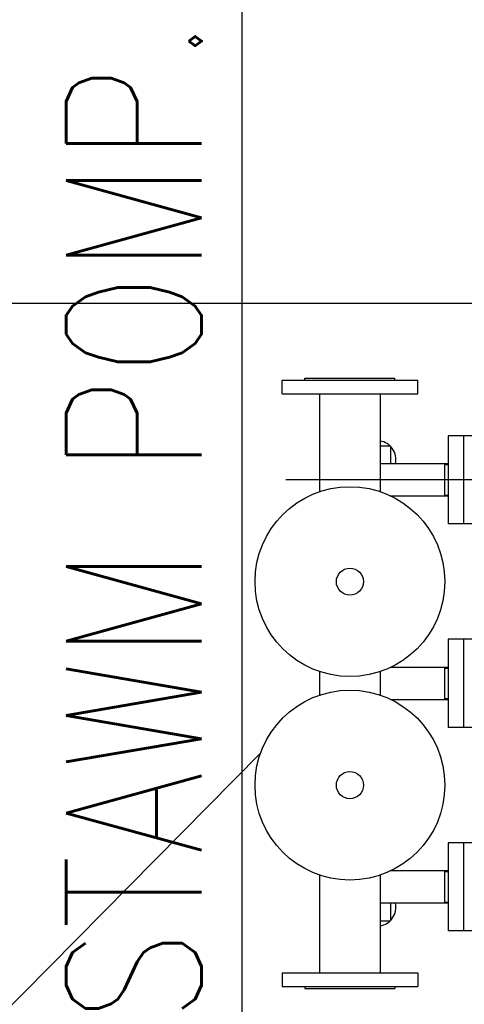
# Model space of a CAD drawing. Header units: inches. Extents: x -145354 to -97635, y 38777 to 78670.
# Tile 26 of 231: x -139636 to -139570, y 41288 to 41434. Entities that reach past the tile are written whole.
import ezdxf
from ezdxf.enums import TextEntityAlignment as Align

# ---------------------------------------------------------------- set-up
doc = ezdxf.new("R2010")
doc.units = ezdxf.units.IN
doc.header["$MEASUREMENT"] = 0
for name, color, linetype in [('Cieniutko', 8, 'Continuous'), ('E35', 6, 'Continuous'), ('Mks-podposadzkowa', 230, 'Continuous')]:
    doc.layers.add(name, color=color, linetype=linetype)
doc.styles.add('ROMANS', font='romans', dxfattribs={"width": 0.85})

msp = doc.modelspace()

# ---------------------------------------------------------------- linework, layer by layer
at = {"layer": 'Cieniutko'}
for p, q in [((-139593.98, 41380.5), (-139593.98, 41380.8)), ((-139593.98, 41380.8), (-139580.68, 41380.8)), ((-139580.68, 41380.5), (-139580.68, 41380.8)), ((-139597.33, 41378.5), (-139597.33, 41380.5)), ((-139597.33, 41380.5), (-139577.33, 41380.5)), ((-139577.33, 41378.5), (-139577.33, 41380.5)), ((-139597.33, 41378.5), (-139577.33, 41378.5)), ((-139591.77, 41363.98), (-139591.77, 41378.5)), ((-139582.88, 41378.5), (-139582.88, 41363.97)), ((-139568.23, 41372.3), (-139572.83, 41372.3)), ((-139572.83, 41372.3), (-139572.83, 41359.3)), ((-139570.53, 41359.3), (-139570.53, 41372.3)), ((-139582.88, 41370.8), (-139581.33, 41370.8)), ((-139581.33, 41370.8), (-139581.33, 41368.2)), ((-139582.88, 41368.21), (-139572.83, 41368.21)), ((-139573.38, 41368.21), (-139573.38, 41363.38)), ((-139573.38, 41368.05), (-139572.83, 41368.05)), ((-139528.65, 41365.8), (-139596.77, 41365.8)), ((-139572.83, 41363.38), (-139581.36, 41363.38)), ((-139581.33, 41363.45), (-139581.33, 41363.36)), ((-139573.38, 41363.55), (-139572.83, 41363.55)), ((-139568.23, 41359.3), (-139572.83, 41359.3)), ((-139568.23, 41342.3), (-139572.83, 41342.3)), ((-139572.83, 41342.3), (-139572.83, 41329.3)), ((-139570.53, 41329.3), (-139570.53, 41342.3)), ((-139591.77, 41333.98), (-139591.77, 41337.62)), ((-139582.88, 41337.62), (-139582.88, 41333.97)), ((-139582.88, 41337.62), (-139582.88, 41333.97)), ((-139581.37, 41338.21), (-139572.83, 41338.21)), ((-139581.33, 41338.24), (-139581.33, 41338.21)), ((-139573.38, 41338.21), (-139573.38, 41333.38)), ((-139573.38, 41338.05), (-139572.83, 41338.05)), ((-139572.83, 41333.38), (-139581.36, 41333.38)), ((-139581.33, 41333.38), (-139581.33, 41333.36)), ((-139573.38, 41333.55), (-139572.83, 41333.55)), ((-139568.23, 41329.3), (-139572.83, 41329.3)), ((-139568.23, 41312.3), (-139572.83, 41312.3)), ((-139572.83, 41312.3), (-139572.83, 41299.3)), ((-139570.53, 41299.3), (-139570.53, 41312.3)), ((-139581.37, 41308.21), (-139572.83, 41308.21)), ((-139581.33, 41308.24), (-139581.33, 41308.21)), ((-139573.38, 41308.21), (-139573.38, 41303.38)), ((-139591.77, 41293.1), (-139591.77, 41307.62)), ((-139582.88, 41307.62), (-139582.88, 41303.38)), ((-139582.88, 41307.62), (-139582.88, 41293.1)), ((-139573.38, 41308.05), (-139572.83, 41308.05)), ((-139572.83, 41303.38), (-139582.88, 41303.38)), ((-139581.33, 41303.38), (-139581.33, 41300.8)), ((-139573.38, 41303.55), (-139572.83, 41303.55)), ((-139582.88, 41300.8), (-139581.33, 41300.8)), ((-139568.23, 41299.3), (-139572.83, 41299.3)), ((-139597.33, 41293.1), (-139597.33, 41291.1)), ((-139597.33, 41293.1), (-139577.33, 41293.1)), ((-139577.33, 41293.1), (-139577.33, 41291.1)), ((-139597.33, 41291.1), (-139577.33, 41291.1)), ((-139593.98, 41291.1), (-139593.98, 41290.8)), ((-139593.98, 41290.8), (-139580.68, 41290.8)), ((-139580.68, 41291.1), (-139580.68, 41290.8))]:
    msp.add_line(p, q, dxfattribs=at)
at = {"layer": 'Cieniutko', "extrusion": (0, 0, -1)}
msp.add_line((-139600.52, 41325.49), (-139792.47, 41131.35), dxfattribs=at)
at = {"layer": 'Cieniutko'}
for centre, radius in [((-139587.33, 41350.8), 14), ((-139587.33, 41350.8), 2), ((-139587.33, 41320.8), 14), ((-139587.33, 41320.8), 2)]:
    msp.add_circle(centre, radius, dxfattribs=at)
for centre, start, end in [((-139583.33, 41368.8), 347.833, 80.7722), ((-139583.33, 41302.8), 279.2278, 12.167)]:
    msp.add_arc(centre, 2.78, start, end, dxfattribs=at)
at = {"layer": 'E35'}
msp.add_line((-139603.25, 41461.92), (-139603.25, 41209.42), dxfattribs=at)
at = {"layer": 'Mks-podposadzkowa'}
for q in [(-139349.09, 41391.84), (-139346.21, 41391.84)]:
    msp.add_line((-139666.8, 41391.84), q, dxfattribs=at)

# ---------------------------------------------------------------- texts
at = {"layer": 'E35', "style": 'ROMANS', "width": 0.8}
msp.add_text('Z ZESTAWM POMP.', height=20, rotation=90, dxfattribs=at).set_placement((-139619.2, 41334.16), align=Align.MIDDLE)

doc.saveas('drawing.dxf')
